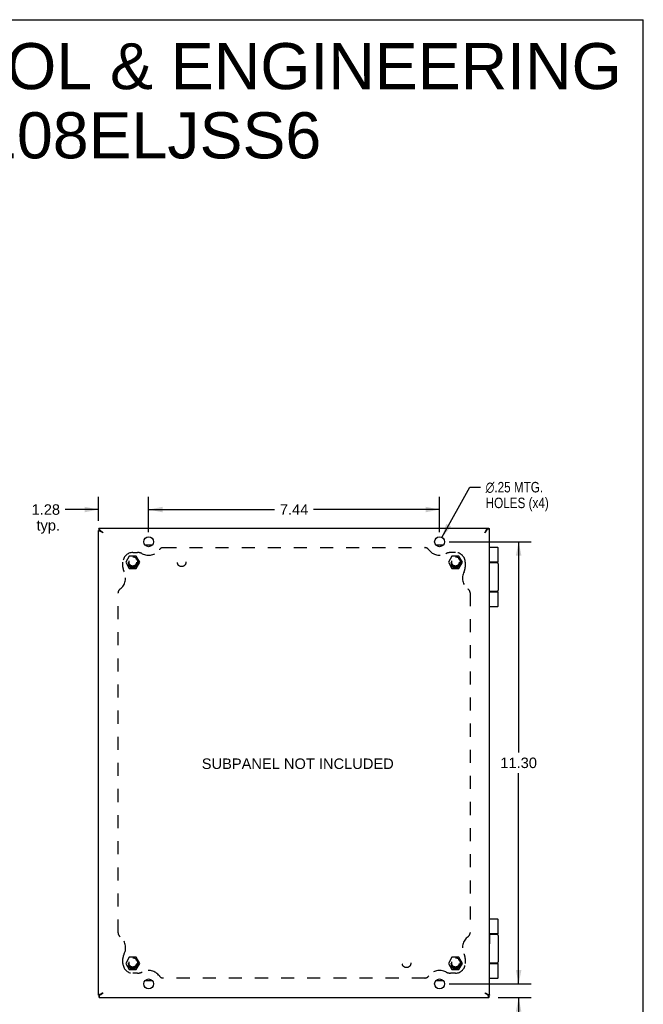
# Model space of a CAD drawing. Header units: inches. Extents: x 0 to 60.7, y 0 to 39.3.
# Tile 9 of 9: x 44.8 to 60.7, y 14.1 to 39.3. Entities that reach past the tile are written whole.
import ezdxf

# ---------------------------------------------------------------- set-up
doc = ezdxf.new("R2010")
doc.units = ezdxf.units.IN
doc.header["$LTSCALE"] = 3.339286
doc.header["$MEASUREMENT"] = 0
doc.linetypes.add('HIDDEN', pattern=[0.2, 0.1, -0.1])
doc.layers.get('0').update_dxf_attribs({"linetype": 'CONTINUOUS'})
for name, color, linetype in [('02___PRT_ALL_AXES', 7, 'CONTINUOUS'), ('06___PRT_ALL_SURFS', 7, 'CONTINUOUS'), ('DEFAULT_2', 8, 'HIDDEN'), ('DIMENSIONS', 7, 'CONTINUOUS')]:
    doc.layers.add(name, color=color, linetype=linetype)
doc.styles.get("Standard").update_dxf_attribs({"font": 'arial.ttf'})
doc.styles.add('TEXTSTYLE_1', font='gdt', dxfattribs={"width": 0.8})
doc.dimstyles.new('DIMSTYLE_1', dxfattribs={"dimtxt": 0.267857, "dimasz": 0.357143, "dimexe": 0.09, "dimexo": 0.07, "dimgap": 0.0375, "dimtad": 0, "dimtih": 1, "dimtoh": 1, "dimzin": 4, "dimdsep": 46, "dimtxsty": 'Standard', "dimblk": '_FILLED', "dimblk1": '_FILLED', "dimblk2": '_FILLED', "dimcen": 0.09, "dimazin": 1, "dimtfac": 1, "dimtofl": 0, "dimtmove": 0, "dimatfit": 3, "dimldrblk": '_FILLED', "dimfxl": 1, "dimtolj": 1, "dimtzin": 4, "dimarcsym": 0})
doc.dimstyles.new('DIMSTYLE_2', dxfattribs={"dimtxt": 0.267857, "dimasz": 0.357143, "dimexe": 0.09, "dimexo": 0.07, "dimgap": 0.09, "dimtad": 0, "dimtih": 1, "dimtoh": 1, "dimzin": 4, "dimdsep": 46, "dimtxsty": 'Standard', "dimblk": '_FILLED', "dimblk1": '_FILLED', "dimblk2": '_FILLED', "dimcen": 0.09, "dimazin": 1, "dimtfac": 1, "dimtofl": 0, "dimtmove": 0, "dimatfit": 1, "dimldrblk": '_FILLED', "dimfxl": 1, "dimtolj": 1, "dimtzin": 4, "dimarcsym": 0})

# ---------------------------------------------------------------- blocks, each defined once
blk = doc.blocks.new('_FILLED')
at = {"color": 0, "linetype": 'ByBlock'}
blk.add_solid([(0, 0), (-1, 0.2), (-1, -0.2)], dxfattribs=at)
blk = doc.blocks.new('*D1')
at = {"layer": 'DIMENSIONS', "color": 2, "linetype": 'Continuous'}
for p, q in [((48.067, 26.191), (48.067, 27.087)), ((55.505, 26.191), (55.505, 27.087)), ((48.067, 26.765), (51.288, 26.765)), ((55.505, 26.765), (52.284, 26.765))]:
    blk.add_line(p, q, dxfattribs=at)
at = {"layer": 'DIMENSIONS', "color": 2, "linetype": 'Continuous', "xscale": 0.3571428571, "yscale": 0.3571428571, "zscale": 0.3571428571, "rotation": 180}
blk.add_blockref('_FILLED', (48.067, 26.765), dxfattribs=at)
at = {"layer": 'DIMENSIONS', "color": 2, "linetype": 'Continuous', "xscale": 0.3571428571, "yscale": 0.3571428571, "zscale": 0.3571428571}
blk.add_blockref('_FILLED', (55.505, 26.765), dxfattribs=at)
at = {"layer": 'DIMENSIONS', "color": 2, "linetype": 'Continuous', "insert": (51.786, 26.899), "char_height": 0.2679, "width": 0.72789, "attachment_point": 2, "line_spacing_factor": 0.9}
blk.add_mtext('7.44', dxfattribs=at)
blk = doc.blocks.new('*D2')
at = {"layer": 'DIMENSIONS', "color": 2, "linetype": 'Continuous'}
for p, q in [((55.565, 26.051), (56.276, 27.337)), ((56.276, 27.337), (56.55, 27.337))]:
    blk.add_line(p, q, dxfattribs=at)
at = {"layer": 'DIMENSIONS', "color": 2, "linetype": 'Continuous', "xscale": 0.3571428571, "yscale": 0.3571428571, "zscale": 0.3571428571, "rotation": 241.068176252}
blk.add_blockref('_FILLED', (55.565, 26.051), dxfattribs=at)
at = {"layer": 'DIMENSIONS', "color": 2, "linetype": 'Continuous', "insert": (56.684, 27.471), "char_height": 0.26786, "width": 2.01441, "attachment_point": 1, "line_spacing_factor": 0.9, "style": 'TEXTSTYLE_1'}
blk.add_mtext('{\\fgdt;n}\\fArial;.25 MTG.\\PHOLES (x4)', dxfattribs=at)
blk = doc.blocks.new('*D3')
at = {"layer": 'DIMENSIONS', "color": 2, "linetype": 'Continuous'}
for p, q in [((55.755, 25.941), (57.849, 25.941)), ((57.527, 25.941), (57.527, 20.559)), ((57.527, 14.641), (57.527, 20.023)), ((55.88, 14.641), (57.849, 14.641))]:
    blk.add_line(p, q, dxfattribs=at)
at = {"layer": 'DIMENSIONS', "color": 2, "linetype": 'Continuous', "xscale": 0.3571428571, "yscale": 0.3571428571, "zscale": 0.3571428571}
for p, rotation in [((57.527, 25.941), 90), ((57.527, 14.641), 270)]:
    blk.add_blockref('_FILLED', p, dxfattribs=dict(at, rotation=rotation))
at = {"layer": 'DIMENSIONS', "color": 2, "linetype": 'Continuous', "insert": (57.527, 20.425), "char_height": 0.2679, "width": 0.93601, "attachment_point": 2, "line_spacing_factor": 0.9}
blk.add_mtext('11.30', dxfattribs=at)
blk = doc.blocks.new('*D4')
at = {"layer": 'DIMENSIONS', "color": 2, "linetype": 'Continuous'}
for p, q in [((57.527, 14.641), (57.527, 15.356)), ((55.755, 14.641), (57.849, 14.641)), ((57.007, 14.291), (57.849, 14.291)), ((57.527, 14.291), (57.527, 13.542)), ((57.527, 13.542), (57.84, 13.542))]:
    blk.add_line(p, q, dxfattribs=at)
at = {"layer": 'DIMENSIONS', "color": 2, "linetype": 'Continuous', "xscale": 0.3571428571, "yscale": 0.3571428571, "zscale": 0.3571428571}
for p, rotation in [((57.527, 14.641), 270), ((57.527, 14.291), 90)]:
    blk.add_blockref('_FILLED', p, dxfattribs=dict(at, rotation=rotation))
at = {"layer": 'DIMENSIONS', "color": 2, "linetype": 'Continuous', "insert": (57.974, 13.676), "char_height": 0.2679, "width": 0.60243, "attachment_point": 1, "line_spacing_factor": 0.9}
blk.add_mtext('.35\\Ptyp.', dxfattribs=at)
blk = doc.blocks.new('*D5')
at = {"layer": 'DIMENSIONS', "color": 2, "linetype": 'Continuous'}
for p, q in [((46.786, 26.478), (46.786, 27.087)), ((48.067, 26.191), (48.067, 27.087)), ((46.786, 26.765), (45.937, 26.765)), ((48.067, 26.765), (48.781, 26.765))]:
    blk.add_line(p, q, dxfattribs=at)
at = {"layer": 'DIMENSIONS', "color": 2, "linetype": 'Continuous', "xscale": 0.3571428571, "yscale": 0.3571428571, "zscale": 0.3571428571}
blk.add_blockref('_FILLED', (46.786, 26.765), dxfattribs=at)
at = {"layer": 'DIMENSIONS', "color": 2, "linetype": 'Continuous', "xscale": 0.3571428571, "yscale": 0.3571428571, "zscale": 0.3571428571, "rotation": 180}
blk.add_blockref('_FILLED', (48.067, 26.765), dxfattribs=at)
at = {"layer": 'DIMENSIONS', "color": 2, "linetype": 'Continuous', "insert": (45.803, 26.899), "char_height": 0.2679, "width": 0.72789, "attachment_point": 3, "line_spacing_factor": 0.9}
blk.add_mtext('1.28\\Ptyp.', dxfattribs=at)

msp = doc.modelspace()

# ---------------------------------------------------------------- linework, layer by layer
at = {"color": 7, "linetype": 'Continuous'}
for p, q in [((0, 39.286), (60.714, 39.286)), ((60.714, 0), (60.714, 39.286)), ((46.814, 26.231), (46.786, 26.231)), ((46.786, 26.228), (46.814, 26.228)), ((46.794, 26.272), (46.794, 26.231)), ((46.806, 26.291), (46.806, 26.231)), ((46.807, 26.227), (46.814, 26.227)), ((56.721, 26.27), (56.721, 26.263)), ((56.723, 26.291), (56.723, 26.263)), ((56.726, 26.291), (56.726, 26.263)), ((56.767, 26.283), (56.726, 26.283)), ((56.786, 26.271), (56.726, 26.271)), ((48.156, 25.854), (47.978, 25.854)), ((55.594, 25.854), (55.416, 25.854)), ((56.993, 25.791), (56.786, 25.791)), ((57.006, 25.416), (56.786, 25.416)), ((56.786, 25.411), (56.976, 25.411)), ((56.976, 24.671), (56.786, 24.671)), ((56.786, 24.666), (57.006, 24.666)), ((56.786, 24.291), (56.993, 24.291)), ((56.993, 16.291), (56.786, 16.291)), ((56.79, 15.919), (56.786, 15.919)), ((56.79, 15.663), (56.79, 15.919)), ((57.006, 15.916), (56.79, 15.916)), ((56.79, 15.911), (56.976, 15.911)), ((56.79, 15.663), (56.786, 15.663)), ((56.976, 15.171), (56.786, 15.171)), ((56.786, 15.166), (57.006, 15.166)), ((47.978, 14.729), (48.156, 14.729)), ((55.416, 14.729), (55.594, 14.729)), ((56.786, 14.791), (56.993, 14.791)), ((46.786, 14.354), (46.814, 14.354)), ((46.786, 14.351), (46.814, 14.351)), ((46.794, 14.351), (46.794, 14.31)), ((46.807, 14.356), (46.814, 14.356)), ((56.764, 14.356), (56.757, 14.356)), ((56.786, 14.354), (56.757, 14.354)), ((56.786, 14.351), (56.757, 14.351)), ((56.765, 14.291), (56.765, 14.351)), ((56.777, 14.31), (56.777, 14.351))]:
    msp.add_line(p, q, dxfattribs=at)
at = {"color": 3, "linetype": 'Continuous'}
for p, q in [((46.786, 14.351), (46.786, 26.231)), ((46.806, 26.291), (56.726, 26.291)), ((46.806, 26.209), (46.806, 26.209)), ((46.807, 26.227), (46.807, 26.213)), ((46.814, 26.291), (46.814, 26.238)), ((56.703, 26.271), (56.703, 26.271)), ((56.721, 26.27), (56.707, 26.27)), ((56.786, 26.263), (56.732, 26.263)), ((56.786, 14.351), (56.786, 26.271)), ((46.806, 14.374), (46.806, 14.374)), ((46.807, 14.356), (46.807, 14.37)), ((46.906, 14.411), (46.894, 14.406)), ((56.764, 14.356), (56.764, 14.37)), ((56.766, 14.374), (56.765, 14.374)), ((46.806, 14.291), (56.765, 14.291)), ((46.814, 14.291), (46.814, 14.345)), ((56.757, 14.291), (56.757, 14.345))]:
    msp.add_line(p, q, dxfattribs=at)
for points in [[(46.788, 26.223), (46.787, 26.224), (46.787, 26.225), (46.786, 26.226), (46.786, 26.227), (46.786, 26.228), (46.786, 26.228)], [(46.804, 26.209), (46.801, 26.21), (46.799, 26.212), (46.796, 26.214), (46.794, 26.216), (46.792, 26.217), (46.791, 26.219), (46.789, 26.221), (46.788, 26.223)], [(46.794, 26.272), (46.794, 26.273), (46.794, 26.274), (46.794, 26.276), (46.795, 26.277), (46.795, 26.277), (46.796, 26.278), (46.797, 26.279), (46.797, 26.28)], [(46.806, 26.29), (46.805, 26.289), (46.805, 26.288), (46.804, 26.288), (46.804, 26.287), (46.803, 26.286), (46.802, 26.285), (46.801, 26.284), (46.8, 26.282), (46.799, 26.281), (46.797, 26.28)], [(46.804, 26.209), (46.805, 26.208), (46.805, 26.208), (46.805, 26.208), (46.805, 26.208)], [(46.805, 26.208), (46.805, 26.208), (46.806, 26.208), (46.806, 26.209)], [(46.806, 26.291), (46.806, 26.29), (46.806, 26.29)], [(46.806, 26.209), (46.806, 26.209), (46.806, 26.209), (46.807, 26.209), (46.807, 26.209), (46.807, 26.21), (46.807, 26.21), (46.807, 26.21), (46.807, 26.21), (46.807, 26.211), (46.807, 26.211), (46.807, 26.211), (46.807, 26.212), (46.807, 26.212), (46.807, 26.212), (46.807, 26.212), (46.807, 26.213), (46.807, 26.213)], [(46.818, 26.218), (46.814, 26.221), (46.81, 26.224), (46.807, 26.227)], [(46.906, 26.171), (46.897, 26.178), (46.887, 26.185), (46.878, 26.192), (46.869, 26.199), (46.86, 26.206), (46.851, 26.213), (46.842, 26.219), (46.833, 26.225), (46.823, 26.232), (46.814, 26.238)], [(46.906, 26.171), (46.894, 26.177), (46.888, 26.18), (46.883, 26.182), (46.877, 26.185), (46.871, 26.188), (46.866, 26.191), (46.86, 26.193), (46.855, 26.196), (46.85, 26.199), (46.845, 26.202), (46.84, 26.204), (46.835, 26.207), (46.831, 26.21), (46.826, 26.213), (46.822, 26.216), (46.818, 26.218)], [(56.666, 26.171), (56.673, 26.18), (56.68, 26.19), (56.687, 26.199), (56.694, 26.208), (56.7, 26.217), (56.707, 26.226), (56.713, 26.235), (56.72, 26.244), (56.726, 26.253), (56.732, 26.263)], [(56.666, 26.171), (56.671, 26.183), (56.674, 26.189), (56.677, 26.194), (56.68, 26.2), (56.682, 26.206), (56.685, 26.211), (56.688, 26.216), (56.691, 26.222), (56.693, 26.227), (56.696, 26.232), (56.699, 26.237), (56.702, 26.242), (56.704, 26.246), (56.707, 26.251), (56.71, 26.255), (56.713, 26.259)], [(56.703, 26.273), (56.705, 26.275), (56.707, 26.278), (56.708, 26.281), (56.71, 26.283), (56.712, 26.285), (56.714, 26.286), (56.715, 26.288), (56.717, 26.289)], [(56.703, 26.273), (56.703, 26.272), (56.703, 26.272), (56.703, 26.272), (56.703, 26.272)], [(56.703, 26.272), (56.703, 26.272), (56.703, 26.271), (56.703, 26.271)], [(56.703, 26.271), (56.703, 26.271), (56.703, 26.27), (56.704, 26.27), (56.704, 26.27), (56.704, 26.27), (56.704, 26.27), (56.705, 26.27), (56.705, 26.27), (56.705, 26.27), (56.705, 26.27), (56.706, 26.27), (56.706, 26.27), (56.706, 26.27), (56.706, 26.27), (56.707, 26.27), (56.707, 26.27), (56.707, 26.27)], [(56.713, 26.259), (56.715, 26.263), (56.718, 26.267), (56.721, 26.27)], [(56.717, 26.289), (56.718, 26.29), (56.719, 26.29), (56.72, 26.291), (56.721, 26.291), (56.722, 26.291), (56.723, 26.291)], [(56.767, 26.283), (56.768, 26.283), (56.769, 26.283), (56.77, 26.283), (56.771, 26.282), (56.772, 26.282), (56.773, 26.281), (56.774, 26.28), (56.774, 26.28)], [(56.784, 26.271), (56.784, 26.272), (56.783, 26.272), (56.782, 26.273), (56.781, 26.273), (56.78, 26.274), (56.779, 26.275), (56.778, 26.276), (56.777, 26.277), (56.776, 26.278), (56.774, 26.28)], [(56.785, 26.271), (56.785, 26.271), (56.784, 26.271)], [(46.788, 14.36), (46.787, 14.359), (46.787, 14.358), (46.786, 14.357), (46.786, 14.356), (46.786, 14.355), (46.786, 14.354)], [(46.804, 14.374), (46.801, 14.372), (46.799, 14.37), (46.796, 14.369), (46.794, 14.367), (46.792, 14.365), (46.791, 14.363), (46.789, 14.362), (46.788, 14.36)], [(46.804, 14.374), (46.805, 14.374), (46.805, 14.374), (46.805, 14.374), (46.805, 14.374)], [(46.805, 14.374), (46.805, 14.374), (46.806, 14.374), (46.806, 14.374)], [(46.806, 14.374), (46.806, 14.374), (46.806, 14.374), (46.807, 14.373), (46.807, 14.373), (46.807, 14.373), (46.807, 14.373), (46.807, 14.372), (46.807, 14.372), (46.807, 14.372), (46.807, 14.372), (46.807, 14.371), (46.807, 14.371), (46.807, 14.371), (46.807, 14.37), (46.807, 14.37), (46.807, 14.37), (46.807, 14.37)], [(46.818, 14.364), (46.814, 14.361), (46.81, 14.359), (46.807, 14.356)], [(46.906, 14.411), (46.897, 14.404), (46.887, 14.397), (46.878, 14.39), (46.869, 14.383), (46.86, 14.377), (46.851, 14.37), (46.842, 14.363), (46.833, 14.357), (46.823, 14.351), (46.814, 14.345)], [(46.894, 14.406), (46.888, 14.403), (46.883, 14.4), (46.877, 14.397), (46.871, 14.395), (46.866, 14.392), (46.86, 14.389), (46.855, 14.386), (46.85, 14.384), (46.845, 14.381), (46.84, 14.378), (46.835, 14.375), (46.831, 14.373), (46.826, 14.37), (46.822, 14.367), (46.818, 14.364)], [(56.666, 14.411), (56.677, 14.406), (56.683, 14.403), (56.689, 14.4), (56.694, 14.397), (56.7, 14.395), (56.705, 14.392), (56.711, 14.389), (56.716, 14.386), (56.721, 14.384), (56.726, 14.381), (56.731, 14.378), (56.736, 14.375), (56.741, 14.373), (56.745, 14.37), (56.749, 14.367), (56.753, 14.364)], [(56.666, 14.411), (56.675, 14.404), (56.684, 14.397), (56.693, 14.39), (56.702, 14.383), (56.711, 14.377), (56.72, 14.37), (56.73, 14.363), (56.739, 14.357), (56.748, 14.351), (56.757, 14.345)], [(56.753, 14.364), (56.757, 14.361), (56.761, 14.359), (56.764, 14.356)], [(56.765, 14.374), (56.765, 14.374), (56.765, 14.374), (56.765, 14.373), (56.765, 14.373), (56.764, 14.373), (56.764, 14.373), (56.764, 14.372), (56.764, 14.372), (56.764, 14.372), (56.764, 14.372), (56.764, 14.371), (56.764, 14.371), (56.764, 14.371), (56.764, 14.37), (56.764, 14.37), (56.764, 14.37), (56.764, 14.37)], [(56.766, 14.374), (56.766, 14.374), (56.766, 14.374), (56.766, 14.374)], [(56.767, 14.374), (56.767, 14.374), (56.766, 14.374), (56.766, 14.374), (56.766, 14.374)], [(56.767, 14.374), (56.77, 14.372), (56.773, 14.37), (56.775, 14.369), (56.777, 14.367), (56.779, 14.365), (56.781, 14.363), (56.782, 14.362), (56.783, 14.36)], [(56.783, 14.36), (56.784, 14.359), (56.785, 14.358), (56.785, 14.357), (56.785, 14.356), (56.786, 14.355), (56.786, 14.354)], [(46.794, 14.31), (46.794, 14.309), (46.794, 14.308), (46.794, 14.307), (46.795, 14.306), (46.795, 14.305), (46.796, 14.304), (46.797, 14.303), (46.797, 14.303)], [(46.806, 14.293), (46.805, 14.293), (46.805, 14.294), (46.804, 14.295), (46.804, 14.296), (46.803, 14.297), (46.802, 14.298), (46.801, 14.299), (46.8, 14.3), (46.799, 14.301), (46.797, 14.303)], [(46.806, 14.292), (46.806, 14.292), (46.806, 14.293)], [(56.765, 14.292), (56.765, 14.292), (56.766, 14.293)], [(56.766, 14.293), (56.766, 14.293), (56.766, 14.294), (56.767, 14.295), (56.768, 14.296), (56.768, 14.297), (56.769, 14.298), (56.77, 14.299), (56.771, 14.3), (56.773, 14.301), (56.774, 14.303)], [(56.777, 14.31), (56.777, 14.309), (56.777, 14.308), (56.777, 14.307), (56.777, 14.306), (56.776, 14.305), (56.775, 14.304), (56.775, 14.303), (56.774, 14.303)]]:
    msp.add_lwpolyline(points, dxfattribs=at)
at = {"color": 7, "linetype": 'Continuous'}
for points in [[(56.936, 25.416), (56.936, 25.416), (56.935, 25.416), (56.934, 25.416), (56.934, 25.416), (56.933, 25.416), (56.933, 25.416), (56.932, 25.416), (56.932, 25.416), (56.931, 25.416), (56.931, 25.416), (56.93, 25.416), (56.93, 25.416), (56.93, 25.416), (56.929, 25.416), (56.929, 25.416), (56.929, 25.415), (56.928, 25.415), (56.928, 25.415), (56.928, 25.415), (56.927, 25.415), (56.927, 25.415), (56.927, 25.415), (56.927, 25.415), (56.927, 25.415)], [(56.927, 24.668), (56.927, 24.668), (56.927, 24.668), (56.927, 24.668), (56.927, 24.667), (56.928, 24.667), (56.928, 24.667), (56.928, 24.667), (56.929, 24.667), (56.929, 24.667), (56.929, 24.667), (56.93, 24.667), (56.93, 24.667), (56.93, 24.667), (56.931, 24.667), (56.931, 24.667), (56.932, 24.667), (56.932, 24.666), (56.933, 24.666), (56.933, 24.666), (56.934, 24.666), (56.934, 24.666), (56.935, 24.666), (56.936, 24.666), (56.936, 24.666)], [(56.936, 15.916), (56.936, 15.916), (56.935, 15.916), (56.934, 15.916), (56.934, 15.916), (56.933, 15.916), (56.933, 15.916), (56.932, 15.916), (56.932, 15.916), (56.931, 15.916), (56.931, 15.916), (56.93, 15.916), (56.93, 15.916), (56.93, 15.916), (56.929, 15.916), (56.929, 15.916), (56.929, 15.915), (56.928, 15.915), (56.928, 15.915), (56.928, 15.915), (56.927, 15.915), (56.927, 15.915), (56.927, 15.915), (56.927, 15.915), (56.927, 15.915)], [(56.927, 15.168), (56.927, 15.168), (56.927, 15.168), (56.927, 15.168), (56.927, 15.167), (56.928, 15.167), (56.928, 15.167), (56.928, 15.167), (56.929, 15.167), (56.929, 15.167), (56.929, 15.167), (56.93, 15.167), (56.93, 15.167), (56.93, 15.167), (56.931, 15.167), (56.931, 15.167), (56.932, 15.167), (56.932, 15.166), (56.933, 15.166), (56.933, 15.166), (56.934, 15.166), (56.934, 15.166), (56.935, 15.166), (56.936, 15.166), (56.936, 15.166)]]:
    msp.add_lwpolyline(points, dxfattribs=at)
for centre, radius, start, end in [((56.993, 25.778), 0.013, 0, 90), ((56.976, 25.381), 0.03, 0, 90), ((56.976, 24.701), 0.03, 270, 360), ((56.993, 24.304), 0.013, 270, 360), ((56.993, 16.278), 0.013, 0, 90), ((56.976, 15.881), 0.03, 0, 90), ((56.976, 15.201), 0.03, 270, 360), ((56.993, 14.804), 0.013, 270, 360)]:
    msp.add_arc(centre, radius, start, end, dxfattribs=at)
at = {"layer": '02___PRT_ALL_AXES', "color": 7, "linetype": 'Continuous'}
for p, q in [((57.006, 25.416), (57.006, 25.778)), ((56.927, 25.416), (56.927, 25.411)), ((57.006, 25.381), (57.006, 24.701)), ((56.927, 24.671), (56.927, 24.666)), ((57.006, 24.304), (57.006, 24.666)), ((57.006, 15.916), (57.006, 16.278)), ((56.927, 15.916), (56.927, 15.911)), ((57.006, 15.881), (57.006, 15.201)), ((56.927, 15.171), (56.927, 15.166)), ((57.006, 14.804), (57.006, 15.166))]:
    msp.add_line(p, q, dxfattribs=at)
at = {"layer": '02___PRT_ALL_AXES', "color": 3, "linetype": 'Continuous'}
for centre in [(48.067, 25.941), (55.505, 25.941), (48.067, 14.641), (55.505, 14.641)]:
    msp.add_circle(centre, 0.125, dxfattribs=at)
at = {"layer": '02___PRT_ALL_AXES', "color": 8, "linetype": 'HIDDEN'}
for centre, radius in [((47.661, 25.416), 0.142), ((47.661, 25.416), 0.125), ((48.911, 25.416), 0.109), ((55.911, 25.416), 0.142), ((55.911, 25.416), 0.125), ((47.661, 15.166), 0.142), ((47.661, 15.166), 0.125), ((54.661, 15.166), 0.109), ((55.911, 15.166), 0.142), ((55.911, 15.166), 0.125)]:
    msp.add_circle(centre, radius, dxfattribs=at)
at = {"layer": '06___PRT_ALL_SURFS', "color": 8, "linetype": 'HIDDEN'}
for p, q in [((47.571, 25.572), (47.481, 25.416)), ((47.751, 25.572), (47.571, 25.572)), ((47.841, 25.416), (47.751, 25.572)), ((55.821, 25.572), (55.731, 25.416)), ((56.001, 25.572), (55.821, 25.572)), ((56.091, 25.416), (56.001, 25.572)), ((47.481, 25.416), (47.571, 25.26)), ((47.571, 25.26), (47.751, 25.26)), ((47.751, 25.26), (47.841, 25.416)), ((55.731, 25.416), (55.821, 25.26)), ((55.821, 25.26), (56.001, 25.26)), ((56.001, 25.26), (56.091, 25.416)), ((47.571, 15.322), (47.481, 15.166)), ((47.481, 15.166), (47.571, 15.01)), ((47.751, 15.322), (47.571, 15.322)), ((47.841, 15.166), (47.751, 15.322)), ((47.751, 15.01), (47.841, 15.166)), ((55.821, 15.322), (55.731, 15.166)), ((55.731, 15.166), (55.821, 15.01)), ((56.001, 15.322), (55.821, 15.322)), ((56.091, 15.166), (56.001, 15.322)), ((56.001, 15.01), (56.091, 15.166)), ((47.571, 15.01), (47.751, 15.01)), ((55.821, 15.01), (56.001, 15.01))]:
    msp.add_line(p, q, dxfattribs=at)
for centre in [(47.661, 25.416), (55.911, 25.416), (47.661, 15.166), (55.911, 15.166)]:
    msp.add_circle(centre, 0.14, dxfattribs=at)
at = {"layer": 'DEFAULT_2', "color": 8, "linetype": 'HIDDEN'}
for p, q in [((48.443, 25.791), (55.128, 25.791)), ((47.661, 25.666), (47.786, 25.666)), ((55.911, 25.666), (55.786, 25.666)), ((47.411, 25.291), (47.411, 25.416)), ((56.161, 25.416), (56.161, 25.291)), ((47.286, 15.949), (47.286, 24.633)), ((56.286, 24.633), (56.286, 15.949)), ((47.411, 15.166), (47.411, 15.291)), ((56.161, 15.291), (56.161, 15.166)), ((47.786, 14.916), (47.661, 14.916)), ((55.911, 14.916), (55.786, 14.916)), ((55.128, 14.791), (48.443, 14.791))]:
    msp.add_line(p, q, dxfattribs=at)
for centre, radius in [((47.661, 25.416), 0.105), ((47.661, 25.416), 0.095), ((55.911, 25.416), 0.105), ((55.911, 25.416), 0.095), ((47.661, 15.166), 0.105), ((47.661, 15.166), 0.095), ((55.911, 15.166), 0.105), ((55.911, 15.166), 0.095)]:
    msp.add_circle(centre, radius, dxfattribs=at)
for centre, radius, start, end in [((48.064, 25.941), 0.344, 242.1089, 324.1013), ((48.443, 25.666), 0.125, 90, 144.1013), ((55.128, 25.666), 0.125, 35.8987, 90), ((55.508, 25.941), 0.344, 215.8987, 297.8911), ((47.661, 25.416), 0.25, 90, 180), ((47.786, 25.416), 0.25, 62.1089, 90), ((55.786, 25.416), 0.25, 90, 117.8911), ((55.911, 25.416), 0.25, 0, 90), ((47.136, 25.013), 0.344, 305.8987, 27.8911), ((47.661, 25.291), 0.25, 180, 207.8911), ((56.436, 25.013), 0.344, 152.1089, 234.1013), ((55.911, 25.291), 0.25, 332.1089, 360), ((47.411, 24.633), 0.125, 125.8987, 180), ((56.161, 24.633), 0.125, 0, 54.1013), ((47.411, 15.949), 0.125, 180, 234.1013), ((56.161, 15.949), 0.125, 305.8987, 360), ((47.136, 15.569), 0.344, 332.1089, 54.1013), ((56.436, 15.569), 0.344, 125.8987, 207.8911), ((47.661, 15.291), 0.25, 152.1089, 180), ((55.911, 15.291), 0.25, 0, 27.8911), ((47.661, 15.166), 0.25, 180, 270), ((55.911, 15.166), 0.25, 270, 360), ((47.786, 15.166), 0.25, 270, 297.8911), ((48.064, 14.641), 0.344, 35.8987, 117.8911), ((55.508, 14.641), 0.344, 62.1089, 144.1013), ((55.786, 15.166), 0.25, 242.1089, 270), ((48.443, 14.916), 0.125, 215.8987, 270), ((55.128, 14.916), 0.125, 270, 324.1013)]:
    msp.add_arc(centre, radius, start, end, dxfattribs=at)

# ---------------------------------------------------------------- texts
at = {"layer": 'DIMENSIONS', "color": 2, "linetype": 'Continuous', "attachment_point": 2, "line_spacing_factor": 0.9}
for s, insert, char_height, width in [('SAGINAW CONTROL & ENGINEERING\\PSCE-12108ELJSS6', (45.251, 38.688), 1.17857, 29.7666), ('SUBPANEL NOT INCLUDED', (51.88, 20.402), 0.26786, 4.8981)]:
    msp.add_mtext(s, dxfattribs=dict(at, insert=insert, char_height=char_height, width=width))

# ---------------------------------------------------------------- dimensions: what is measured, and where the dimension line sits
at = {"layer": 'DIMENSIONS', "color": 2, "linetype": 'Continuous'}
dim = msp.add_diameter_dim_2p(p1=(55.565, 26.051), p2=(55.444, 25.832), text='%%c<> MTG.\\PHOLES (x4)', dimstyle='DIMSTYLE_2', override={"dimpost": '<>'}, dxfattribs=at)
dim.commit()
dim.dimension.update_dxf_attribs({"geometry": '*D2', "text_midpoint": (57.692, 27.136), "dimtype": 163})
dim = msp.add_linear_dim(base=(48.067, 26.765), p1=(46.786, 27.157), p2=(48.067, 26.121), text='<>\\Ptyp.', dimstyle='DIMSTYLE_1', dxfattribs=at)
dim.commit()
dim.dimension.update_dxf_attribs({"geometry": '*D5', "text_midpoint": (45.439, 26.565), "dimtype": 160})
dim = msp.add_linear_dim(base=(55.505, 26.765), p1=(48.067, 26.121), p2=(55.505, 26.121), dimstyle='DIMSTYLE_1', dxfattribs=at)
dim.commit()
dim.dimension.update_dxf_attribs({"geometry": '*D1', "text_midpoint": (51.786, 26.765), "dimtype": 160})
dim = msp.add_linear_dim(base=(57.527, 14.641), p1=(55.685, 25.941), p2=(55.81, 14.641), angle=270, dimstyle='DIMSTYLE_1', dxfattribs=at)
dim.commit()
dim.dimension.update_dxf_attribs({"geometry": '*D3', "text_midpoint": (57.539, 20.29), "dimtype": 160})
dim = msp.add_linear_dim(base=(57.527, 14.641), p1=(56.937, 14.291), p2=(55.685, 14.641), angle=90, text='<>\\Ptyp.', dimstyle='DIMSTYLE_1', dxfattribs=at)
dim.commit()
dim.dimension.update_dxf_attribs({"geometry": '*D4', "text_midpoint": (58.275, 13.341), "dimtype": 160})

doc.saveas('drawing.dxf')
